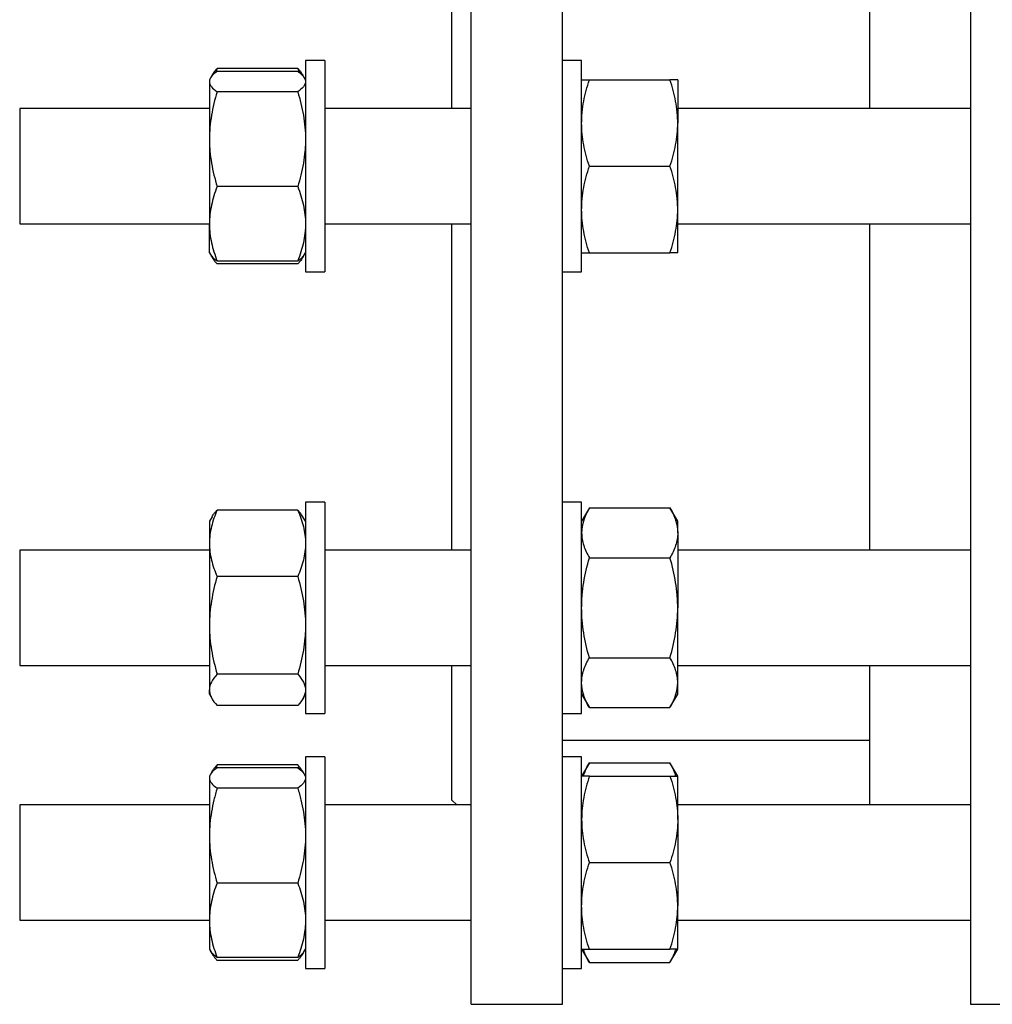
# Model space of a CAD drawing. Header units: millimetres. Extents: x 19 to 951, y 36 to 957.
# Tile 6 of 9: x 546 to 748, y 493 to 697. Entities that reach past the tile are written whole.
import ezdxf

# ---------------------------------------------------------------- set-up
doc = ezdxf.new("R2010")
doc.units = ezdxf.units.MM

msp = doc.modelspace()

# ---------------------------------------------------------------- linework, layer by layer
at = {"color": 7, "linetype": 'Continuous', "lineweight": 25}
for p, q in [((639.58, 492.52), (639.58, 947.52)), ((658.58, 492.52), (658.58, 947.52)), ((743.51, 947.52), (743.51, 492.52)), ((635.58, 678.96), (635.58, 761.08)), ((722.51, 761.08), (722.51, 678.96)), ((609.08, 688.96), (605.08, 688.96)), ((605.08, 688.96), (605.08, 644.96)), ((609.08, 688.96), (609.08, 644.96)), ((662.58, 688.96), (658.58, 688.96)), ((662.58, 644.96), (662.58, 688.96)), ((586.68, 687.31), (586.33, 686.43)), ((603.47, 687.31), (586.68, 687.31)), ((603.47, 686.71), (586.68, 686.71)), ((603.47, 687.31), (603.83, 686.43)), ((585.3, 685.36), (585.08, 684.96)), ((585.08, 684.96), (585.08, 684.59)), ((585.08, 684.59), (585.08, 672.59)), ((585.63, 685.92), (585.32, 685.39)), ((604.83, 685.39), (604.53, 685.92)), ((605.08, 684.96), (604.85, 685.36)), ((664.18, 684.96), (680.97, 684.96)), ((682.58, 684.96), (682.58, 675.96)), ((603.47, 682.46), (586.68, 682.46)), ((585.08, 678.96), (545.58, 678.96)), ((545.58, 678.96), (545.58, 654.96)), ((639.58, 678.96), (609.08, 678.96)), ((743.51, 678.96), (682.58, 678.96)), ((682.58, 657.96), (682.58, 675.96)), ((585.08, 672.59), (585.08, 654.97)), ((664.18, 666.96), (680.97, 666.96)), ((603.47, 662.72), (586.68, 662.72)), ((682.58, 648.96), (682.58, 657.96)), ((545.58, 654.96), (585.08, 654.96)), ((585.08, 648.96), (585.08, 654.97)), ((609.08, 654.96), (639.58, 654.96)), ((635.58, 587.07), (635.58, 654.96)), ((682.58, 654.96), (743.51, 654.96)), ((722.51, 654.96), (722.51, 587.07)), ((585.08, 648.96), (585.3, 648.57)), ((585.3, 648.57), (585.63, 648.01)), ((604.53, 648.01), (604.85, 648.57)), ((604.85, 648.57), (605.08, 648.96)), ((664.18, 648.96), (680.97, 648.96)), ((603.47, 647.22), (586.68, 647.22)), ((603.47, 646.62), (586.68, 646.62)), ((605.08, 644.96), (609.08, 644.96)), ((658.58, 644.96), (662.58, 644.96)), ((609.08, 597.07), (605.08, 597.07)), ((605.08, 597.07), (605.08, 553.07)), ((609.08, 597.07), (609.08, 553.07)), ((662.58, 597.07), (658.58, 597.07)), ((662.58, 553.07), (662.58, 597.07)), ((603.47, 595.41), (586.68, 595.41)), ((664.18, 595.85), (662.58, 593.07)), ((664.18, 595.85), (680.97, 595.85)), ((682.58, 593.07), (680.97, 595.85)), ((585.63, 594.02), (585.08, 593.07)), ((585.08, 593.07), (585.08, 588.49)), ((605.08, 593.07), (604.53, 594.02)), ((682.58, 590.65), (682.58, 593.07)), ((682.58, 590.65), (682.58, 575.07)), ((585.08, 588.49), (585.08, 571.39)), ((585.08, 587.07), (545.58, 587.07)), ((545.58, 587.07), (545.58, 563.07)), ((639.58, 587.07), (609.08, 587.07)), ((743.51, 587.07), (682.58, 587.07)), ((664.18, 585.46), (680.97, 585.46)), ((603.47, 581.56), (586.68, 581.56)), ((682.58, 559.48), (682.58, 575.07)), ((585.08, 571.39), (585.08, 557.97)), ((664.18, 564.67), (680.97, 564.67)), ((545.58, 563.07), (585.08, 563.07)), ((609.08, 563.07), (639.58, 563.07)), ((635.58, 535.02), (635.58, 563.07)), ((682.58, 563.07), (743.51, 563.07)), ((722.51, 563.07), (722.51, 534.01)), ((603.47, 561.22), (586.68, 561.22)), ((585.08, 557.07), (585.08, 557.97)), ((682.58, 557.07), (682.58, 559.48)), ((585.08, 557.07), (585.63, 556.11)), ((604.53, 556.11), (605.08, 557.07)), ((662.58, 557.07), (664.18, 554.28)), ((680.97, 554.28), (682.58, 557.07)), ((603.47, 554.72), (586.68, 554.72)), ((664.18, 554.28), (680.97, 554.28)), ((605.08, 553.07), (609.08, 553.07)), ((658.58, 553.07), (662.58, 553.07)), ((658.58, 547.52), (722.51, 547.52)), ((609.08, 544.01), (605.08, 544.01)), ((605.08, 544.01), (605.08, 500.01)), ((609.08, 544.01), (609.08, 500.01)), ((662.58, 544.01), (658.58, 544.01)), ((662.58, 500.01), (662.58, 544.01)), ((586.68, 542.35), (586.33, 541.48)), ((603.47, 542.35), (586.68, 542.35)), ((603.47, 541.75), (586.68, 541.75)), ((603.47, 542.35), (603.82, 541.48)), ((664.18, 542.79), (662.58, 540.01)), ((664.18, 542.79), (680.97, 542.79)), ((682.58, 540.01), (680.97, 542.79)), ((585.3, 540.4), (585.08, 540.01)), ((585.08, 540.01), (585.08, 539.63)), ((585.08, 539.63), (585.08, 527.63)), ((585.63, 540.96), (585.35, 540.48)), ((604.81, 540.48), (604.53, 540.96)), ((605.08, 540.01), (604.85, 540.4)), ((664.18, 540.01), (680.97, 540.01)), ((682.58, 531.01), (682.58, 540.01)), ((603.47, 537.51), (586.68, 537.51)), ((635.58, 535.02), (636.59, 534.01)), ((585.08, 534.01), (545.58, 534.01)), ((545.58, 534.01), (545.58, 532.5)), ((639.58, 534.01), (609.08, 534.01)), ((743.51, 534.01), (682.58, 534.01)), ((545.58, 532.5), (545.58, 510.01)), ((682.58, 531.01), (682.58, 513.01)), ((585.08, 527.63), (585.08, 510.01)), ((664.18, 522.01), (680.97, 522.01)), ((603.47, 517.76), (586.68, 517.76)), ((682.58, 504.01), (682.58, 513.01)), ((545.58, 510.01), (585.08, 510.01)), ((585.08, 510.01), (585.08, 504.01)), ((609.08, 510.01), (639.58, 510.01)), ((682.58, 510.01), (743.51, 510.01)), ((585.08, 504.01), (585.3, 503.62)), ((585.3, 503.62), (585.63, 503.06)), ((603.47, 502.26), (586.68, 502.26)), ((604.53, 503.06), (604.85, 503.62)), ((604.85, 503.62), (605.08, 504.01)), ((662.58, 504.01), (664.18, 501.22)), ((664.18, 504.01), (680.97, 504.01)), ((680.97, 501.22), (682.58, 504.01)), ((603.47, 501.66), (586.68, 501.66)), ((664.18, 501.22), (680.97, 501.22)), ((605.08, 500.01), (609.08, 500.01)), ((658.58, 500.01), (662.58, 500.01)), ((639.58, 492.52), (658.58, 492.52)), ((743.51, 492.52), (757.51, 492.52))]:
    msp.add_line(p, q, dxfattribs=at)
for points, knots in [([(586.68, 686.71), (586.44, 686.54), (586.22, 686.36), (585.82, 686.01), (585.65, 685.83), (585.23, 685.3), (585.08, 684.94), (585.08, 684.59)], [0, 0, 0, 0, 0.25, 0.25, 0.5, 0.5, 1, 1, 1, 1]), ([(586.68, 687.31), (586.48, 687.07), (586.09, 686.63), (585.75, 686.16), (585.64, 685.93), (585.63, 685.91)], [0, 0, 0, 0, 0.520255, 0.961499, 1, 1, 1, 1]), ([(603.47, 687.31), (603.68, 687.07), (604.06, 686.63), (604.4, 686.16), (604.52, 685.93), (604.52, 685.91)], [0, 0, 0, 0, 0.520255, 0.961499, 1, 1, 1, 1]), ([(603.47, 686.71), (603.71, 686.54), (603.94, 686.36), (604.34, 686.01), (604.51, 685.83), (604.93, 685.3), (605.08, 684.94), (605.08, 684.59)], [0, 0, 0, 0, 0.25, 0.25, 0.5, 0.5, 1, 1, 1, 1]), ([(585.08, 684.59), (585.08, 684.41), (585.11, 684.23), (585.26, 683.86), (585.37, 683.69), (585.8, 683.15), (586.2, 682.81), (586.68, 682.46)], [0, 0, 0, 0, 0.25, 0.25, 0.5, 0.5, 1, 1, 1, 1]), ([(605.08, 684.59), (605.08, 684.41), (605.04, 684.23), (604.89, 683.86), (604.78, 683.69), (604.36, 683.15), (603.95, 682.81), (603.47, 682.46)], [0, 0, 0, 0, 0.25, 0.25, 0.5, 0.5, 1, 1, 1, 1]), ([(662.58, 675.96), (662.58, 676.35), (662.59, 676.73), (662.62, 677.49), (662.65, 677.88), (662.76, 679.01), (662.87, 679.77), (663.29, 682.02), (663.7, 683.5), (664.18, 684.96)], [0, 0, 0, 0, 0.125, 0.125, 0.25, 0.25, 0.5, 0.5, 1, 1, 1, 1]), ([(662.58, 684.96), (662.58, 684.96), (662.61, 684.96), (662.76, 684.96), (662.87, 684.96), (663.3, 684.96), (663.7, 684.96), (664.18, 684.96)], [0, 0, 0, 0, 0.25, 0.25, 0.5, 0.5, 1, 1, 1, 1]), ([(682.58, 675.96), (682.58, 676.35), (682.57, 676.73), (682.53, 677.49), (682.5, 677.88), (682.39, 679.01), (682.28, 679.77), (681.86, 682.02), (681.46, 683.5), (680.97, 684.96)], [0, 0, 0, 0, 0.125, 0.125, 0.25, 0.25, 0.5, 0.5, 1, 1, 1, 1]), ([(682.58, 684.96), (682.58, 684.96), (682.54, 684.96), (682.39, 684.96), (682.28, 684.96), (681.86, 684.96), (681.45, 684.96), (680.97, 684.96)], [0, 0, 0, 0, 0.25, 0.25, 0.5, 0.5, 1, 1, 1, 1]), ([(586.68, 682.46), (586.19, 680.85), (585.79, 679.22), (585.23, 675.93), (585.08, 674.27), (585.08, 672.59)], [0, 0, 0, 0, 0.5, 0.5, 1, 1, 1, 1]), ([(603.47, 682.46), (603.96, 680.85), (604.36, 679.22), (604.92, 675.93), (605.08, 674.27), (605.08, 672.59)], [0, 0, 0, 0, 0.5, 0.5, 1, 1, 1, 1]), ([(664.18, 666.96), (663.69, 668.44), (663.29, 669.92), (662.73, 672.92), (662.58, 674.43), (662.58, 675.96)], [0, 0, 0, 0, 0.5, 0.5, 1, 1, 1, 1]), ([(680.97, 666.96), (681.46, 668.44), (681.86, 669.92), (682.42, 672.92), (682.58, 674.43), (682.58, 675.96)], [0, 0, 0, 0, 0.5, 0.5, 1, 1, 1, 1]), ([(585.08, 672.59), (585.08, 672.17), (585.09, 671.75), (585.12, 670.91), (585.15, 670.5), (585.26, 669.25), (585.37, 668.42), (585.79, 665.95), (586.2, 664.33), (586.68, 662.72)], [0, 0, 0, 0, 0.125, 0.125, 0.25, 0.25, 0.5, 0.5, 1, 1, 1, 1]), ([(605.08, 672.59), (605.08, 672.17), (605.07, 671.75), (605.03, 670.91), (605, 670.5), (604.89, 669.25), (604.78, 668.42), (604.36, 665.95), (603.96, 664.33), (603.47, 662.72)], [0, 0, 0, 0, 0.125, 0.125, 0.25, 0.25, 0.5, 0.5, 1, 1, 1, 1]), ([(662.58, 657.96), (662.58, 658.35), (662.59, 658.73), (662.62, 659.49), (662.65, 659.88), (662.76, 661.01), (662.87, 661.77), (663.29, 664.02), (663.7, 665.5), (664.18, 666.96)], [0, 0, 0, 0, 0.125, 0.125, 0.25, 0.25, 0.5, 0.5, 1, 1, 1, 1]), ([(682.58, 657.96), (682.58, 658.35), (682.57, 658.73), (682.53, 659.49), (682.5, 659.88), (682.39, 661.01), (682.28, 661.77), (681.86, 664.02), (681.46, 665.5), (680.97, 666.96)], [0, 0, 0, 0, 0.125, 0.125, 0.25, 0.25, 0.5, 0.5, 1, 1, 1, 1]), ([(586.68, 662.72), (586.19, 661.45), (585.79, 660.18), (585.23, 657.59), (585.08, 656.29), (585.08, 654.97)], [0, 0, 0, 0, 0.5, 0.5, 1, 1, 1, 1]), ([(603.47, 662.72), (603.96, 661.45), (604.36, 660.18), (604.92, 657.59), (605.08, 656.29), (605.08, 654.97)], [0, 0, 0, 0, 0.5, 0.5, 1, 1, 1, 1]), ([(664.18, 648.96), (663.69, 650.44), (663.29, 651.92), (662.73, 654.92), (662.58, 656.43), (662.58, 657.96)], [0, 0, 0, 0, 0.5, 0.5, 1, 1, 1, 1]), ([(680.97, 648.96), (681.46, 650.44), (681.86, 651.92), (682.42, 654.92), (682.58, 656.43), (682.58, 657.96)], [0, 0, 0, 0, 0.5, 0.5, 1, 1, 1, 1]), ([(585.08, 654.97), (585.08, 654.64), (585.09, 654.31), (585.12, 653.65), (585.15, 653.33), (585.26, 652.35), (585.37, 651.7), (585.79, 649.76), (586.2, 648.49), (586.68, 647.22)], [0, 0, 0, 0, 0.125, 0.125, 0.25, 0.25, 0.5, 0.5, 1, 1, 1, 1]), ([(605.08, 654.97), (605.08, 654.64), (605.07, 654.31), (605.03, 653.65), (605, 653.33), (604.89, 652.35), (604.78, 651.7), (604.36, 649.76), (603.96, 648.49), (603.47, 647.22)], [0, 0, 0, 0, 0.125, 0.125, 0.25, 0.25, 0.5, 0.5, 1, 1, 1, 1]), ([(585.32, 648.58), (585.34, 648.52), (585.44, 648.34), (585.72, 648.01), (586.15, 647.62), (586.51, 647.35), (586.68, 647.22)], [0, 0, 0, 0, 0.1168445, 0.4091408, 0.7045558, 1, 1, 1, 1]), ([(585.45, 648.36), (585.54, 648.18), (585.73, 647.8), (586.15, 647.22), (586.51, 646.82), (586.68, 646.62)], [0, 0, 0, 0, 0.297733, 0.648849, 1, 1, 1, 1]), ([(604.84, 648.58), (604.81, 648.52), (604.72, 648.34), (604.43, 648.01), (604.01, 647.62), (603.65, 647.35), (603.47, 647.22)], [0, 0, 0, 0, 0.1168445, 0.4091408, 0.7045558, 1, 1, 1, 1]), ([(604.7, 648.36), (604.61, 648.18), (604.42, 647.8), (604, 647.22), (603.65, 646.82), (603.47, 646.62)], [0, 0, 0, 0, 0.2977331, 0.6488492, 1, 1, 1, 1]), ([(662.58, 648.96), (662.58, 648.96), (662.61, 648.96), (662.76, 648.96), (662.87, 648.96), (663.3, 648.96), (663.7, 648.96), (664.18, 648.96)], [0, 0, 0, 0, 0.25, 0.25, 0.5, 0.5, 1, 1, 1, 1]), ([(682.58, 648.96), (682.58, 648.96), (682.54, 648.96), (682.39, 648.96), (682.28, 648.96), (681.86, 648.96), (681.45, 648.96), (680.97, 648.96)], [0, 0, 0, 0, 0.25, 0.25, 0.5, 0.5, 1, 1, 1, 1]), ([(586.68, 595.41), (586.44, 594.85), (586.22, 594.28), (585.82, 593.13), (585.65, 592.55), (585.23, 590.82), (585.08, 589.66), (585.08, 588.49)], [0, 0, 0, 0, 0.25, 0.25, 0.5, 0.5, 1, 1, 1, 1]), ([(585.63, 594.02), (585.71, 594.15), (585.89, 594.45), (586.24, 594.92), (586.54, 595.25), (586.68, 595.41)], [0, 0, 0, 0, 0.2815539, 0.6408224, 1, 1, 1, 1]), ([(603.47, 595.41), (603.71, 594.85), (603.94, 594.28), (604.34, 593.13), (604.51, 592.55), (604.93, 590.82), (605.08, 589.66), (605.08, 588.49)], [0, 0, 0, 0, 0.25, 0.25, 0.5, 0.5, 1, 1, 1, 1]), ([(604.52, 594.02), (604.44, 594.15), (604.27, 594.45), (603.91, 594.92), (603.62, 595.25), (603.47, 595.41)], [0, 0, 0, 0, 0.281554, 0.640822, 1, 1, 1, 1]), ([(664.18, 595.85), (663.94, 595.43), (663.72, 595), (663.32, 594.14), (663.15, 593.71), (662.73, 592.41), (662.58, 591.53), (662.58, 590.65)], [0, 0, 0, 0, 0.25, 0.25, 0.5, 0.5, 1, 1, 1, 1]), ([(680.97, 595.85), (681.21, 595.43), (681.44, 595), (681.84, 594.14), (682.01, 593.71), (682.43, 592.41), (682.58, 591.53), (682.58, 590.65)], [0, 0, 0, 0, 0.25, 0.25, 0.5, 0.5, 1, 1, 1, 1]), ([(662.58, 590.65), (662.58, 590.21), (662.61, 589.77), (662.76, 588.89), (662.87, 588.45), (663.3, 587.15), (663.7, 586.3), (664.18, 585.46)], [0, 0, 0, 0, 0.25, 0.25, 0.5, 0.5, 1, 1, 1, 1]), ([(682.58, 590.65), (682.58, 590.21), (682.54, 589.77), (682.39, 588.89), (682.28, 588.45), (681.86, 587.15), (681.45, 586.3), (680.97, 585.46)], [0, 0, 0, 0, 0.25, 0.25, 0.5, 0.5, 1, 1, 1, 1]), ([(585.08, 588.49), (585.08, 587.9), (585.11, 587.31), (585.26, 586.13), (585.37, 585.55), (585.8, 583.82), (586.2, 582.68), (586.68, 581.56)], [0, 0, 0, 0, 0.25, 0.25, 0.5, 0.5, 1, 1, 1, 1]), ([(605.08, 588.49), (605.08, 587.9), (605.04, 587.31), (604.89, 586.13), (604.78, 585.55), (604.36, 583.82), (603.95, 582.68), (603.47, 581.56)], [0, 0, 0, 0, 0.25, 0.25, 0.5, 0.5, 1, 1, 1, 1]), ([(662.58, 575.07), (662.58, 575.51), (662.59, 575.95), (662.62, 576.83), (662.65, 577.27), (662.76, 578.59), (662.87, 579.46), (663.29, 582.05), (663.7, 583.76), (664.18, 585.46)], [0, 0, 0, 0, 0.125, 0.125, 0.25, 0.25, 0.5, 0.5, 1, 1, 1, 1]), ([(682.58, 575.07), (682.58, 575.51), (682.57, 575.95), (682.53, 576.83), (682.5, 577.27), (682.39, 578.59), (682.28, 579.46), (681.86, 582.05), (681.46, 583.76), (680.97, 585.46)], [0, 0, 0, 0, 0.125, 0.125, 0.25, 0.25, 0.5, 0.5, 1, 1, 1, 1]), ([(586.68, 581.56), (586.19, 579.9), (585.79, 578.22), (585.23, 574.83), (585.08, 573.12), (585.08, 571.39)], [0, 0, 0, 0, 0.5, 0.5, 1, 1, 1, 1]), ([(603.47, 581.56), (603.96, 579.9), (604.36, 578.22), (604.92, 574.83), (605.08, 573.12), (605.08, 571.39)], [0, 0, 0, 0, 0.5, 0.5, 1, 1, 1, 1]), ([(664.18, 564.67), (663.69, 566.37), (663.29, 568.09), (662.73, 571.55), (662.58, 573.3), (662.58, 575.07)], [0, 0, 0, 0, 0.5, 0.5, 1, 1, 1, 1]), ([(680.97, 564.67), (681.46, 566.37), (681.86, 568.09), (682.42, 571.55), (682.58, 573.3), (682.58, 575.07)], [0, 0, 0, 0, 0.5, 0.5, 1, 1, 1, 1]), ([(585.08, 571.39), (585.08, 570.96), (585.09, 570.52), (585.12, 569.66), (585.15, 569.23), (585.26, 567.94), (585.37, 567.09), (585.79, 564.55), (586.2, 562.88), (586.68, 561.22)], [0, 0, 0, 0, 0.125, 0.125, 0.25, 0.25, 0.5, 0.5, 1, 1, 1, 1]), ([(605.08, 571.39), (605.08, 570.96), (605.07, 570.52), (605.03, 569.66), (605, 569.23), (604.89, 567.94), (604.78, 567.09), (604.36, 564.55), (603.96, 562.88), (603.47, 561.22)], [0, 0, 0, 0, 0.125, 0.125, 0.25, 0.25, 0.5, 0.5, 1, 1, 1, 1]), ([(662.58, 559.48), (662.58, 559.7), (662.59, 559.92), (662.62, 560.36), (662.65, 560.58), (662.76, 561.24), (662.87, 561.67), (663.29, 562.97), (663.7, 563.83), (664.18, 564.67)], [0, 0, 0, 0, 0.125, 0.125, 0.25, 0.25, 0.5, 0.5, 1, 1, 1, 1]), ([(682.58, 559.48), (682.58, 559.7), (682.57, 559.92), (682.53, 560.36), (682.5, 560.58), (682.39, 561.24), (682.28, 561.67), (681.86, 562.97), (681.46, 563.83), (680.97, 564.67)], [0, 0, 0, 0, 0.125, 0.125, 0.25, 0.25, 0.5, 0.5, 1, 1, 1, 1]), ([(586.68, 561.22), (586.19, 560.68), (585.79, 560.15), (585.23, 559.07), (585.08, 558.52), (585.08, 557.97)], [0, 0, 0, 0, 0.5, 0.5, 1, 1, 1, 1]), ([(603.47, 561.22), (603.96, 560.68), (604.36, 560.15), (604.92, 559.07), (605.08, 558.52), (605.08, 557.97)], [0, 0, 0, 0, 0.5, 0.5, 1, 1, 1, 1]), ([(585.08, 557.97), (585.08, 557.83), (585.09, 557.69), (585.12, 557.42), (585.15, 557.28), (585.26, 556.87), (585.37, 556.6), (585.79, 555.78), (586.2, 555.25), (586.68, 554.72)], [0, 0, 0, 0, 0.125, 0.125, 0.25, 0.25, 0.5, 0.5, 1, 1, 1, 1]), ([(605.08, 557.97), (605.08, 557.83), (605.07, 557.69), (605.03, 557.42), (605, 557.28), (604.89, 556.87), (604.78, 556.6), (604.36, 555.78), (603.96, 555.25), (603.47, 554.72)], [0, 0, 0, 0, 0.125, 0.125, 0.25, 0.25, 0.5, 0.5, 1, 1, 1, 1]), ([(664.18, 554.28), (663.69, 555.13), (663.29, 555.99), (662.73, 557.72), (662.58, 558.59), (662.58, 559.48)], [0, 0, 0, 0, 0.5, 0.5, 1, 1, 1, 1]), ([(680.97, 554.28), (681.46, 555.13), (681.86, 555.99), (682.42, 557.72), (682.58, 558.59), (682.58, 559.48)], [0, 0, 0, 0, 0.5, 0.5, 1, 1, 1, 1]), ([(586.68, 541.75), (586.19, 541.4), (585.79, 541.05), (585.23, 540.35), (585.08, 539.99), (585.08, 539.63)], [0, 0, 0, 0, 0.5, 0.5, 1, 1, 1, 1]), ([(585.63, 540.96), (585.71, 541.09), (585.89, 541.39), (586.24, 541.86), (586.54, 542.19), (586.68, 542.35)], [0, 0, 0, 0, 0.281554, 0.640822, 1, 1, 1, 1]), ([(604.52, 540.96), (604.44, 541.09), (604.27, 541.39), (603.91, 541.86), (603.62, 542.19), (603.47, 542.35)], [0, 0, 0, 0, 0.281554, 0.640822, 1, 1, 1, 1]), ([(603.47, 541.75), (603.96, 541.4), (604.36, 541.05), (604.92, 540.35), (605.08, 539.99), (605.08, 539.63)], [0, 0, 0, 0, 0.5, 0.5, 1, 1, 1, 1]), ([(662.95, 540.01), (662.99, 540.13), (663.1, 540.53), (663.37, 541.19), (663.74, 542), (664.04, 542.53), (664.18, 542.79)], [0, 0, 0, 0, 0.132861, 0.421844, 0.710959, 1, 1, 1, 1]), ([(682.2, 540.01), (682.17, 540.13), (682.05, 540.53), (681.79, 541.19), (681.41, 542), (681.12, 542.53), (680.97, 542.79)], [0, 0, 0, 0, 0.132861, 0.421844, 0.710959, 1, 1, 1, 1]), ([(585.08, 539.63), (585.08, 539.54), (585.09, 539.45), (585.12, 539.27), (585.15, 539.18), (585.26, 538.91), (585.37, 538.73), (585.79, 538.2), (586.2, 537.85), (586.68, 537.51)], [0, 0, 0, 0, 0.125, 0.125, 0.25, 0.25, 0.5, 0.5, 1, 1, 1, 1]), ([(605.08, 539.63), (605.08, 539.54), (605.07, 539.45), (605.03, 539.27), (605, 539.18), (604.89, 538.91), (604.78, 538.73), (604.36, 538.2), (603.96, 537.85), (603.47, 537.51)], [0, 0, 0, 0, 0.125, 0.125, 0.25, 0.25, 0.5, 0.5, 1, 1, 1, 1]), ([(664.18, 540.01), (663.94, 539.28), (663.72, 538.54), (663.32, 537.04), (663.15, 536.29), (662.73, 534.04), (662.58, 532.53), (662.58, 531.01)], [0, 0, 0, 0, 0.25, 0.25, 0.5, 0.5, 1, 1, 1, 1]), ([(664.18, 540.01), (663.69, 540.01), (663.29, 540.01), (662.73, 540.01), (662.58, 540.01), (662.58, 540.01)], [0, 0, 0, 0, 0.5, 0.5, 1, 1, 1, 1]), ([(680.97, 540.01), (681.21, 539.28), (681.44, 538.54), (681.84, 537.04), (682.01, 536.29), (682.43, 534.04), (682.58, 532.53), (682.58, 531.01)], [0, 0, 0, 0, 0.25, 0.25, 0.5, 0.5, 1, 1, 1, 1]), ([(680.97, 540.01), (681.46, 540.01), (681.86, 540.01), (682.42, 540.01), (682.58, 540.01), (682.58, 540.01)], [0, 0, 0, 0, 0.5, 0.5, 1, 1, 1, 1]), ([(586.68, 537.51), (586.44, 536.7), (586.22, 535.89), (585.82, 534.25), (585.65, 533.43), (585.23, 530.96), (585.08, 529.3), (585.08, 527.63)], [0, 0, 0, 0, 0.25, 0.25, 0.5, 0.5, 1, 1, 1, 1]), ([(603.47, 537.51), (603.71, 536.7), (603.94, 535.89), (604.34, 534.25), (604.51, 533.43), (604.93, 530.96), (605.08, 529.3), (605.08, 527.63)], [0, 0, 0, 0, 0.25, 0.25, 0.5, 0.5, 1, 1, 1, 1]), ([(662.58, 531.01), (662.58, 530.25), (662.61, 529.48), (662.76, 527.95), (662.87, 527.19), (663.3, 524.94), (663.7, 523.46), (664.18, 522.01)], [0, 0, 0, 0, 0.25, 0.25, 0.5, 0.5, 1, 1, 1, 1]), ([(682.58, 531.01), (682.58, 530.25), (682.54, 529.48), (682.39, 527.95), (682.28, 527.19), (681.86, 524.94), (681.45, 523.46), (680.97, 522.01)], [0, 0, 0, 0, 0.25, 0.25, 0.5, 0.5, 1, 1, 1, 1]), ([(585.08, 527.63), (585.08, 526.8), (585.11, 525.96), (585.26, 524.28), (585.37, 523.45), (585.8, 520.98), (586.2, 519.36), (586.68, 517.76)], [0, 0, 0, 0, 0.25, 0.25, 0.5, 0.5, 1, 1, 1, 1]), ([(605.08, 527.63), (605.08, 526.8), (605.04, 525.96), (604.89, 524.28), (604.78, 523.45), (604.36, 520.98), (603.95, 519.36), (603.47, 517.76)], [0, 0, 0, 0, 0.25, 0.25, 0.5, 0.5, 1, 1, 1, 1]), ([(662.58, 513.01), (662.58, 513.39), (662.59, 513.77), (662.62, 514.54), (662.65, 514.92), (662.76, 516.06), (662.87, 516.81), (663.29, 519.06), (663.7, 520.54), (664.18, 522.01)], [0, 0, 0, 0, 0.125, 0.125, 0.25, 0.25, 0.5, 0.5, 1, 1, 1, 1]), ([(682.58, 513.01), (682.58, 513.39), (682.57, 513.77), (682.53, 514.54), (682.5, 514.92), (682.39, 516.06), (682.28, 516.81), (681.86, 519.06), (681.46, 520.54), (680.97, 522.01)], [0, 0, 0, 0, 0.125, 0.125, 0.25, 0.25, 0.5, 0.5, 1, 1, 1, 1]), ([(586.68, 517.76), (586.19, 516.5), (585.79, 515.22), (585.23, 512.64), (585.08, 511.33), (585.08, 510.01)], [0, 0, 0, 0, 0.5, 0.5, 1, 1, 1, 1]), ([(603.47, 517.76), (603.96, 516.5), (604.36, 515.22), (604.92, 512.64), (605.08, 511.33), (605.08, 510.01)], [0, 0, 0, 0, 0.5, 0.5, 1, 1, 1, 1]), ([(664.18, 504.01), (663.69, 505.48), (663.29, 506.96), (662.73, 509.96), (662.58, 511.47), (662.58, 513.01)], [0, 0, 0, 0, 0.5, 0.5, 1, 1, 1, 1]), ([(680.97, 504.01), (681.46, 505.48), (681.86, 506.96), (682.42, 509.96), (682.58, 511.47), (682.58, 513.01)], [0, 0, 0, 0, 0.5, 0.5, 1, 1, 1, 1]), ([(585.08, 510.01), (585.08, 509.68), (585.09, 509.35), (585.12, 508.7), (585.15, 508.37), (585.26, 507.39), (585.37, 506.74), (585.79, 504.8), (586.2, 503.53), (586.68, 502.26)], [0, 0, 0, 0, 0.125, 0.125, 0.25, 0.25, 0.5, 0.5, 1, 1, 1, 1]), ([(605.08, 510.01), (605.08, 509.68), (605.07, 509.35), (605.03, 508.7), (605, 508.37), (604.89, 507.39), (604.78, 506.74), (604.36, 504.8), (603.96, 503.53), (603.47, 502.26)], [0, 0, 0, 0, 0.125, 0.125, 0.25, 0.25, 0.5, 0.5, 1, 1, 1, 1]), ([(586.68, 502.26), (586.53, 502.38), (586.22, 502.61), (585.83, 502.95), (585.51, 503.29), (585.37, 503.51), (585.31, 503.62)], [0, 0, 0, 0, 0.25671, 0.513492, 0.77014, 1, 1, 1, 1]), ([(585.45, 503.4), (585.49, 503.32), (585.6, 503.07), (585.87, 502.66), (586.24, 502.16), (586.54, 501.83), (586.68, 501.66)], [0, 0, 0, 0, 0.1320222, 0.4212851, 0.7106791, 1, 1, 1, 1]), ([(603.47, 502.26), (603.63, 502.38), (603.94, 502.61), (604.33, 502.95), (604.64, 503.29), (604.78, 503.51), (604.85, 503.62)], [0, 0, 0, 0, 0.25671, 0.513492, 0.77014, 1, 1, 1, 1]), ([(604.7, 503.4), (604.67, 503.32), (604.55, 503.07), (604.29, 502.66), (603.91, 502.16), (603.62, 501.83), (603.47, 501.66)], [0, 0, 0, 0, 0.132022, 0.421285, 0.710679, 1, 1, 1, 1]), ([(662.58, 504.01), (662.58, 504.01), (662.59, 504.01), (662.62, 504.01), (662.65, 504.01), (662.76, 504.01), (662.87, 504.01), (663.29, 504.01), (663.7, 504.01), (664.18, 504.01)], [0, 0, 0, 0, 0.125, 0.125, 0.25, 0.25, 0.5, 0.5, 1, 1, 1, 1]), ([(664.18, 501.22), (664.03, 501.5), (663.72, 502.06), (663.33, 502.91), (663.07, 503.56), (662.97, 503.93), (662.95, 504.01)], [0, 0, 0, 0, 0.30517, 0.610427, 0.915525, 1, 1, 1, 1]), ([(682.58, 504.01), (682.58, 504.01), (682.57, 504.01), (682.53, 504.01), (682.5, 504.01), (682.39, 504.01), (682.28, 504.01), (681.86, 504.01), (681.46, 504.01), (680.97, 504.01)], [0, 0, 0, 0, 0.125, 0.125, 0.25, 0.25, 0.5, 0.5, 1, 1, 1, 1]), ([(680.97, 501.22), (681.13, 501.5), (681.44, 502.06), (681.82, 502.91), (682.08, 503.56), (682.18, 503.93), (682.2, 504.01)], [0, 0, 0, 0, 0.30517, 0.610427, 0.915525, 1, 1, 1, 1])]:
    msp.add_open_spline(points, degree=3, knots=knots, dxfattribs=at)

doc.saveas('drawing.dxf')
